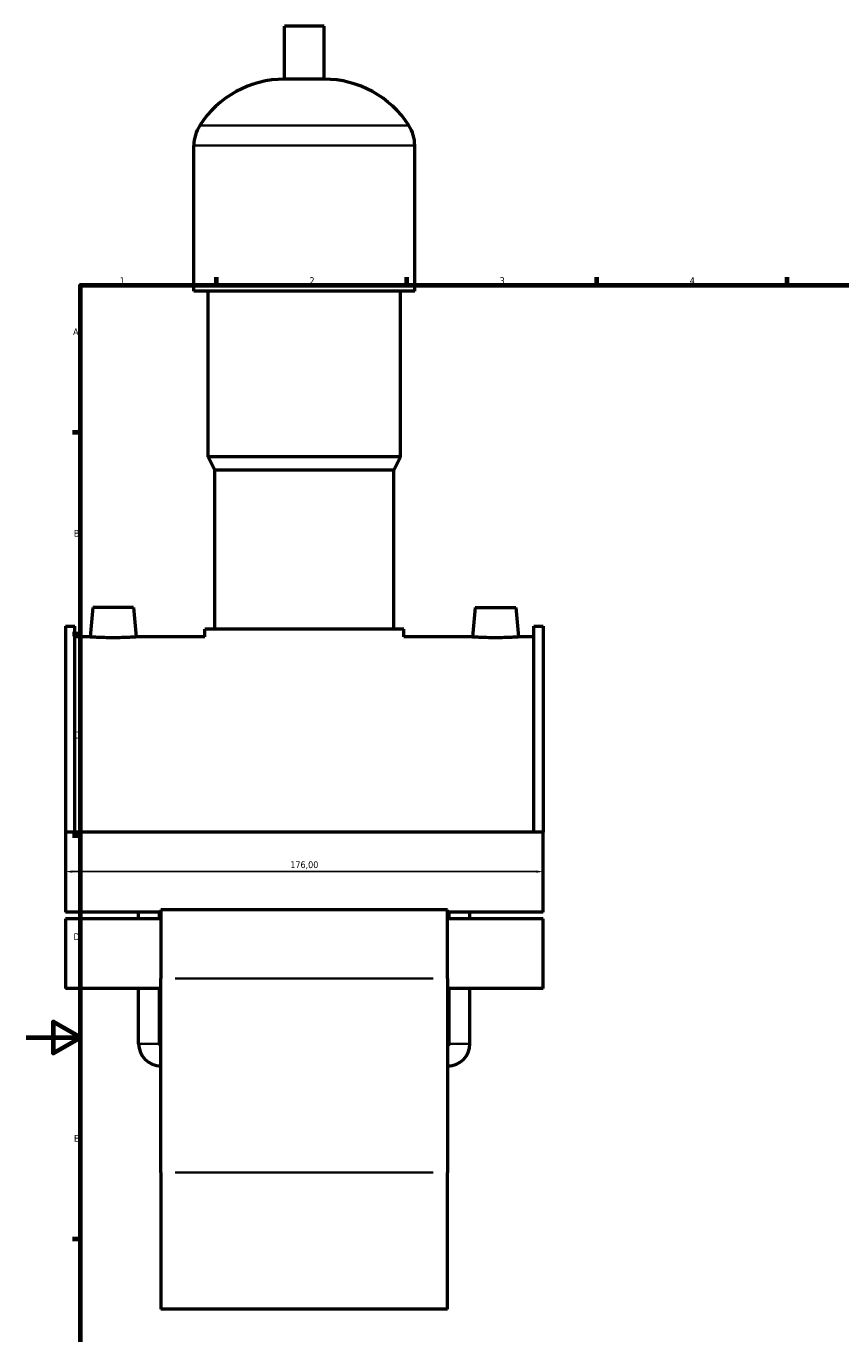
# Model space of a CAD drawing. Header units: millimetres. Extents: x 0 to 1006, y -235 to 1214.
# Tile 3 of 7: x 0 to 300, y 188 to 669. Entities that reach past the tile are written whole.
import ezdxf

# ---------------------------------------------------------------- set-up
doc = ezdxf.new("R2010")
doc.units = ezdxf.units.MM
for name, color, linetype, lineweight in [('Border (ISO)', 7, 'Continuous', 70), ('Dimension (ISO)', 7, 'Continuous', 25), ('Visible (ISO)', 7, 'Continuous', 50), ('Visible Narrow (ISO)', 7, 'Continuous', 35)]:
    doc.layers.add(name, color=color, linetype=linetype, lineweight=lineweight)
doc.styles.add('Note Text (ISO)', font='tahoma.ttf')
doc.dimstyles.new('Default (ISO)', dxfattribs={"dimtxt": 2.5, "dimasz": 2.5, "dimexe": 3.175, "dimexo": 0, "dimgap": 0.762, "dimtad": 1, "dimrnd": 1e-08, "dimzin": 0, "dimtxsty": 'Note Text (ISO)', "dimcen": 0.09, "dimdle": 10, "dimclrd": 256, "dimclre": 256, "dimclrt": 232, "dimazin": 0, "dimtfac": 1.40208, "dimtmove": 0, "dimatfit": 3, "dimfxl": 1, "dimtolj": 1, "dimtzin": 0, "dimlwd": -1, "dimlwe": -1, "dimarcsym": 0})

# ---------------------------------------------------------------- blocks, each defined once
blk = doc.blocks.new('Borders Default Border')
at = {"layer": 'Border (ISO)'}
for p, q in [((70.08, 574), (70.08, 576.9)), ((140.17, 574), (140.17, 576.9)), ((210.25, 574), (210.25, 576.9)), ((280.33, 574), (280.33, 576.9)), ((20, 519.75), (17.1, 519.75)), ((20, 445.5), (17.1, 445.5)), ((20, 371.25), (17.1, 371.25)), ((20, 222.75), (17.1, 222.75))]:
    blk.add_line(p, q, dxfattribs=at)
at = {"layer": 'Border (ISO)', "flags": 128}
for points in [[(20, 20), (20, 574), (821, 574), (821, 20), (20, 20)], [(0, 297), (20, 297), (10, 302.77), (10, 291.23), (20, 297)]]:
    blk.add_lwpolyline(points, dxfattribs=at)
at = {"layer": 'Border (ISO)', "color": 232, "true_color": 0xca0064, "char_height": 2.5, "attachment_point": 7, "style": 'Note Text (ISO)'}
for s, insert in [('2', (104.37, 574.4)), ('1', (34.48, 574.4)), ('3', (174.43, 574.35)), ('4', (244.42, 574.4)), ('A', (17.29, 555.62)), ('B', (17.59, 481.37)), ('C', (17.43, 407.08)), ('D', (17.43, 332.88)), ('E', (17.64, 258.63))]:
    blk.add_mtext(s, dxfattribs=dict(at, insert=insert))
blk = doc.blocks.new('*D15')
at = {"layer": 'Defpoints', "color": 0, "transparency": 16777216}
for p in [(14.46, 358.09), (14.46, 357.86), (190.46, 357.86)]:
    blk.add_point(p, dxfattribs=at)
at = {"layer": 'Dimension (ISO)', "transparency": 16777216}
for p, q in [((14.46, 357.86), (14.46, 361.27)), ((190.46, 357.86), (190.46, 361.27)), ((187.96, 358.09), (16.96, 358.09))]:
    blk.add_line(p, q, dxfattribs=at)
for points in [[(16.96, 358.51), (16.96, 357.67), (14.46, 358.09)], [(187.96, 358.51), (187.96, 357.67), (190.46, 358.09)]]:
    blk.add_solid(points, dxfattribs=at)
at = {"layer": 'Dimension (ISO)', "color": 232, "true_color": 0xca0064, "transparency": 16777216, "insert": (102.46, 360.44), "char_height": 2.5, "attachment_point": 5, "style": 'Note Text (ISO)'}
blk.add_mtext('\\A1;176,00', dxfattribs=at)

msp = doc.modelspace()

# ---------------------------------------------------------------- linework, layer by layer
at = {"layer": 'Visible (ISO)'}
for p, q in [((109.779, 669.344), (95.139, 669.344)), ((95.139, 649.824), (95.139, 669.344)), ((109.779, 649.824), (109.779, 669.344)), ((109.779, 649.824), (95.139, 649.824)), ((61.792, 571.744), (61.792, 625.424)), ((143.125, 571.744), (143.125, 625.424)), ((143.125, 571.744), (61.792, 571.744)), ((67.079, 510.744), (67.079, 571.744)), ((137.839, 510.744), (137.839, 571.744)), ((137.839, 510.744), (67.079, 510.744)), ((69.519, 505.864), (67.079, 510.744)), ((135.399, 505.864), (137.839, 510.744)), ((135.399, 505.864), (69.519, 505.864)), ((69.519, 447.304), (69.519, 505.864)), ((135.399, 447.304), (135.399, 505.864)), ((24.559, 455.344), (23.607, 444.469)), ((39.559, 455.344), (24.559, 455.344)), ((39.559, 455.344), (40.51, 444.469)), ((165.359, 455.344), (164.407, 444.469)), ((165.359, 455.344), (180.359, 455.344)), ((180.359, 455.344), (181.31, 444.469)), ((14.459, 448.418), (14.459, 372.574)), ((14.459, 448.418), (17.979, 448.418)), ((17.979, 372.574), (17.979, 448.418)), ((186.939, 372.574), (186.939, 448.418)), ((186.939, 448.418), (190.459, 448.418)), ((190.459, 448.418), (190.459, 372.574)), ((23.607, 444.469), (17.979, 444.469)), ((65.859, 444.469), (40.51, 444.469)), ((139.059, 447.304), (65.859, 447.304)), ((65.859, 444.469), (65.859, 447.304)), ((139.059, 444.469), (139.059, 447.304)), ((164.407, 444.469), (139.059, 444.469)), ((186.939, 444.469), (181.31, 444.469)), ((14.459, 372.574), (14.459, 343.151)), ((190.459, 372.574), (14.459, 372.574)), ((190.459, 343.151), (190.459, 372.574)), ((49.659, 343.151), (14.459, 343.151)), ((41.434, 340.703), (41.434, 343.151)), ((49.084, 340.703), (49.084, 343.151)), ((49.659, 344.078), (49.659, 318.744)), ((155.259, 344.078), (49.659, 344.078)), ((155.259, 318.744), (155.259, 344.078)), ((190.459, 343.151), (155.259, 343.151)), ((155.834, 340.703), (155.834, 343.151)), ((163.484, 340.703), (163.484, 343.151)), ((14.459, 340.703), (14.459, 315.088)), ((49.659, 340.703), (14.459, 340.703)), ((190.459, 340.703), (155.259, 340.703)), ((190.459, 315.088), (190.459, 340.703)), ((49.659, 247.316), (49.659, 318.744)), ((155.259, 318.744), (155.259, 247.316)), ((49.659, 315.088), (14.459, 315.088)), ((41.434, 294.744), (41.434, 315.088)), ((49.084, 294.744), (49.084, 315.088)), ((190.459, 315.088), (155.259, 315.088)), ((155.834, 294.744), (155.834, 315.088)), ((163.484, 294.744), (163.484, 315.088)), ((49.659, 247.316), (49.659, 196.969)), ((155.259, 196.969), (155.259, 247.316)), ((155.259, 196.969), (49.659, 196.969))]:
    msp.add_line(p, q, dxfattribs=at)
for centre, radius, start, end in [((95.139, 612.778), 37.046, 90, 147.38758), ((109.779, 612.778), 37.046, 32.61242, 90), ((75.374, 625.424), 13.582, 147.38758, 180), ((129.543, 625.424), 13.582, 0, 32.61242), ((49.659, 294.744), 8.225, 180, 270), ((49.659, 294.744), 0.575, 180, 270), ((155.259, 294.744), 8.225, 270, 0), ((155.259, 294.744), 0.575, 270, 0)]:
    msp.add_arc(centre, radius, start, end, dxfattribs=at)
for points, knots in [([(32.059, 444.196), (30.995, 444.196), (29.862, 444.211), (27.778, 444.262), (26.827, 444.299), (25.328, 444.367), (24.679, 444.404), (23.819, 444.455), (23.607, 444.469), (23.607, 444.469)], [2.5511956, 2.5511956, 2.5511956, 2.5511956, 2.870198, 2.870198, 3.1892004, 3.1892004, 3.5079969, 3.5079969, 3.8267933, 3.8267933, 3.8267933, 3.8267933]), ([(40.51, 444.469), (40.51, 444.469), (40.299, 444.455), (39.438, 444.404), (38.789, 444.367), (37.29, 444.299), (36.34, 444.262), (34.256, 444.211), (33.122, 444.196), (32.059, 444.196)], [6.3779889, 6.3779889, 6.3779889, 6.3779889, 6.6967854, 6.6967854, 7.0155818, 7.0155818, 7.3345843, 7.3345843, 7.6535867, 7.6535867, 7.6535867, 7.6535867]), ([(172.859, 444.196), (171.795, 444.196), (170.662, 444.211), (168.578, 444.262), (167.627, 444.299), (166.128, 444.367), (165.479, 444.404), (164.619, 444.455), (164.407, 444.469), (164.407, 444.469)], [0, 0, 0, 0, 0.3190024, 0.3190024, 0.6380049, 0.6380049, 0.9568013, 0.9568013, 1.2755978, 1.2755978, 1.2755978, 1.2755978]), ([(181.31, 444.469), (181.31, 444.469), (181.099, 444.455), (180.238, 444.404), (179.589, 444.367), (178.09, 444.299), (177.14, 444.262), (175.056, 444.211), (173.922, 444.196), (172.859, 444.196)], [3.8267933, 3.8267933, 3.8267933, 3.8267933, 4.1455898, 4.1455898, 4.4643863, 4.4643863, 4.7833887, 4.7833887, 5.1023911, 5.1023911, 5.1023911, 5.1023911])]:
    msp.add_open_spline(points, degree=3, knots=knots, dxfattribs=at)
at = {"layer": 'Visible Narrow (ISO)'}
for p, q in [((140.51, 632.744), (64.408, 632.744)), ((142.625, 625.424), (62.293, 625.424)), ((149.979, 318.744), (54.939, 318.744)), ((41.481, 294.744), (49.036, 294.744)), ((163.436, 294.744), (155.881, 294.744)), ((149.979, 247.316), (54.939, 247.316))]:
    msp.add_line(p, q, dxfattribs=at)

# ---------------------------------------------------------------- block references
msp.add_blockref('Borders Default Border', (0, 0))

# ---------------------------------------------------------------- dimensions: what is measured, and where the dimension line sits
at = {"layer": 'Dimension (ISO)'}
dim = msp.add_linear_dim(base=(14.459, 358.091), p1=(190.459, 357.863), p2=(14.459, 357.863), dimstyle='Default (ISO)', dxfattribs=at)
dim.commit()
dim.dimension.update_dxf_attribs({"geometry": '*D15', "text_midpoint": (102.459, 360.439)})

doc.saveas('drawing.dxf')
